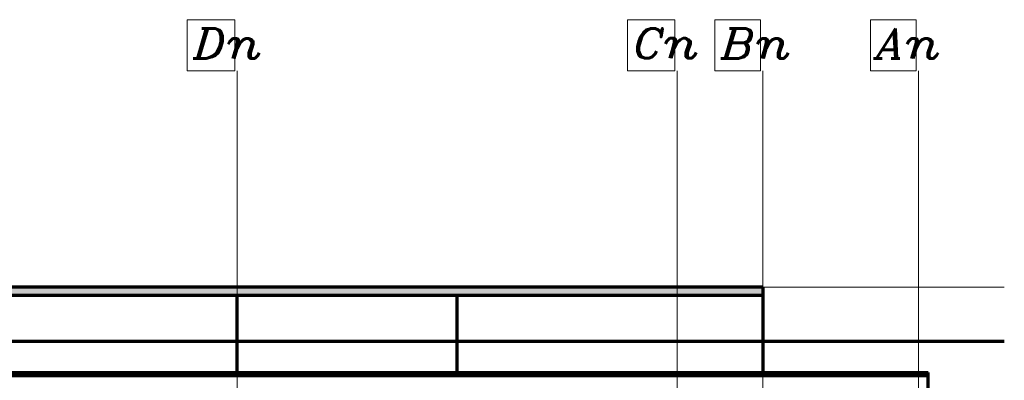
# Model space of a CAD drawing. Header units: millimetres. Extents: x -74 to 79, y 0 to 54.
# Tile 65 of 164: x -15 to -10.46, y 17 to 18.67. Entities that reach past the tile are written whole.
import ezdxf

# ---------------------------------------------------------------- set-up
doc = ezdxf.new("R2010")
doc.units = ezdxf.units.MM
for name, color, linetype, lineweight in [('10_Achsen Neubau', 7, 'Continuous', 20), ('WPG_Fassadenverkleidung', 7, 'Continuous', 20), ('WPG_Hilfslinien', 7, 'Continuous', 20), ('WPG_Pfosten-Riegel-Fassade', 7, 'Continuous', 20), ('WPG_Stahlprofile', 7, 'Continuous', 20)]:
    doc.layers.add(name, color=color, linetype=linetype, lineweight=lineweight)
doc.styles.add('Italic', font='Italic', dxfattribs={"width": 1.15})

msp = doc.modelspace()

# ---------------------------------------------------------------- hatches: boundary and pattern name
at = {"layer": 'WPG_Pfosten-Riegel-Fassade', "lineweight": 35, "true_color": 0x990000}
msp.add_hatch(color=14, dxfattribs=at).paths.add_polyline_path([(-11.5696467, 17.3968166), (-11.5696467, 17.4339931), (-20.3618172, 17.4339931), (-20.3618172, 17.3968166)])

# ---------------------------------------------------------------- linework, layer by layer
at = {"layer": '10_Achsen Neubau', "color": 7, "linetype": 'Continuous', "lineweight": 18}
for p, q in [((-14.2244403, 18.4340624), (-14.2244337, 18.6701339)), ((-14.2244337, 18.6701339), (-14.0051387, 18.6701277)), ((-14.0051387, 18.6701277), (-14.0051453, 18.4340562)), ((-12.1944401, 18.4340623), (-12.1944335, 18.6701338)), ((-12.1944335, 18.6701338), (-11.9751385, 18.6701277)), ((-11.9751385, 18.6701277), (-11.9751451, 18.4340562)), ((-11.7905942, 18.4340621), (-11.7905876, 18.6701336)), ((-11.7905876, 18.6701336), (-11.5796401, 18.6701277)), ((-11.5796401, 18.6701277), (-11.5796467, 18.4340562)), ((-11.0727901, 18.4340689), (-11.0727835, 18.6701404)), ((-11.0727835, 18.6701404), (-10.8618361, 18.6701345)), ((-10.8618361, 18.6701345), (-10.8618427, 18.434063)), ((-14.0051453, 18.4340562), (-14.2244403, 18.4340624)), ((-13.9951453, 18.4340686), (-13.9951453, 11.0247882)), ((-11.9751451, 18.4340562), (-12.1944401, 18.4340623)), ((-11.9651451, 18.4340686), (-11.9651451, 11.0247882)), ((-11.5796467, 18.4340562), (-11.7905942, 18.4340621)), ((-11.5696467, 18.4340686), (-11.5696467, 11.0247882)), ((-10.8618427, 18.434063), (-11.0727901, 18.4340689)), ((-10.8518443, 18.4340686), (-10.8518443, 11.0247882))]:
    msp.add_line(p, q, dxfattribs=at)
at = {"layer": 'WPG_Fassadenverkleidung', "color": 1, "linetype": 'Continuous', "lineweight": 70}
for p, q in [((-11.5696467, 17.4339931), (-20.3618172, 17.4339931)), ((-11.5696467, 17.4339931), (-11.5696467, 17.0404699)), ((-11.5696467, 17.3968166), (-20.3618172, 17.3968166)), ((-13.9951453, 17.0265046), (-13.9951453, 17.3968166)), ((-12.9801453, 17.0265046), (-12.9801453, 17.3968166))]:
    msp.add_line(p, q, dxfattribs=at)
at = {"layer": 'WPG_Fassadenverkleidung', "color": 9, "linetype": 'Continuous', "lineweight": 0}
for p, q in [((-20.3618172, 17.3968166), (-11.5696467, 17.3968166)), ((-11.5696467, 17.3968166), (-11.5696467, 17.0404699)), ((-11.5696467, 17.0404699), (-20.3618172, 17.0404699))]:
    msp.add_line(p, q, dxfattribs=at)
at = {"layer": 'WPG_Hilfslinien', "color": 7, "linetype": 'Continuous', "lineweight": 18}
msp.add_line((-10.4553895, 17.4339931), (-21.5571491, 17.4339931), dxfattribs=at)
at = {"layer": 'WPG_Hilfslinien', "color": 1, "linetype": 'Continuous', "lineweight": 70}
msp.add_line((-10.4553895, 17.1842451), (-21.5571491, 17.1842451), dxfattribs=at)
at = {"layer": 'WPG_Pfosten-Riegel-Fassade', "color": 9, "linetype": 'Continuous', "lineweight": 0}
for p, q in [((-11.5696467, 17.4339931), (-20.3618172, 17.4339931)), ((-11.5696467, 17.3968166), (-11.5696467, 17.4339931)), ((-20.3618172, 17.3968166), (-11.5696467, 17.3968166)), ((-20.3618172, 17.0265046), (-10.8070492, 17.0265046)), ((-10.8070492, 17.0265046), (-10.8070492, 16.8265046))]:
    msp.add_line(p, q, dxfattribs=at)
at = {"layer": 'WPG_Stahlprofile', "color": 1, "linetype": 'Continuous', "lineweight": 70}
for p, q in [((-20.3618172, 17.0404699), (-10.8070574, 17.0404699)), ((-10.8070492, 16.8265046), (-10.8070492, 17.0404699)), ((-20.3618172, 17.0265046), (-10.8070574, 17.0265046))]:
    msp.add_line(p, q, dxfattribs=at)

# ---------------------------------------------------------------- texts
at = {"layer": '10_Achsen Neubau', "color": 7, "lineweight": 18, "style": 'Italic', "width": 1.15}
for s, p in [('Dn', (-14.1977867, 18.4912045)), ('Cn', (-12.1677865, 18.4924479)), ('Bn', (-11.7635005, 18.4912043)), ('An', (-11.0456965, 18.491211))]:
    msp.add_text(s, height=0.1375, rotation=359.9983979, dxfattribs=at).set_placement(p)

doc.saveas('drawing.dxf')
